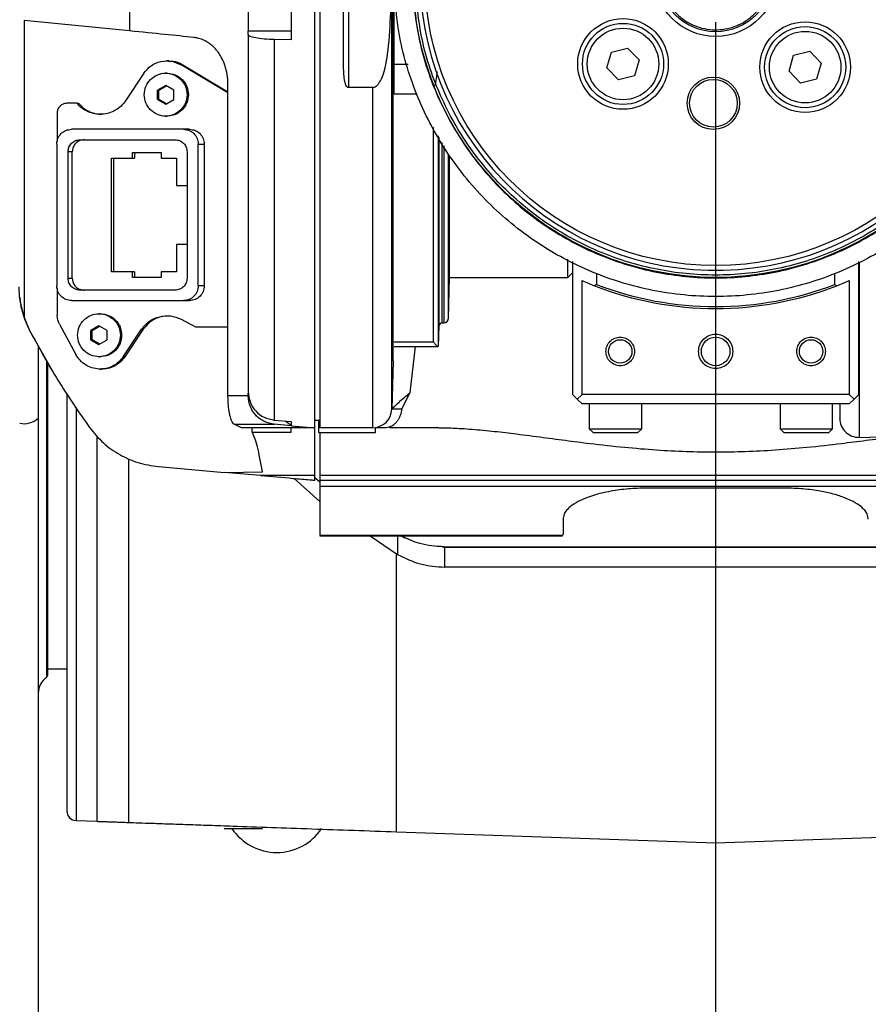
# Model space of a CAD drawing. Extents: x 0 to 841, y 0 to 594.
# Tile 10 of 65: x 75.58 to 84.47, y 348.95 to 359.27. Entities that reach past the tile are written whole.
import ezdxf

# ---------------------------------------------------------------- set-up
doc = ezdxf.new("R2010")
doc.units = 0
doc.layers.get('0').update_dxf_attribs({"linetype": 'CONTINUOUS'})
doc.styles.add('SLDTEXTSTYLE1', font='TXT', dxfattribs={"width": 0.75})
doc.dimstyles.new('SLDDIMSTYLE1', dxfattribs={"dimtxt": 3.5, "dimasz": 3.556, "dimexe": 0, "dimexo": 0.0625, "dimgap": 0.875, "dimtad": 1, "dimdec": 4, "dimlfac": 10, "dimzin": 12, "dimtxsty": 'SLDTEXTSTYLE1', "dimsah": 1, "dimcen": 0.09, "dimazin": 3, "dimtfac": 1, "dimtofl": 0, "dimtmove": 0, "dimatfit": 3, "dimtolj": 1, "dimtzin": 12})

# ---------------------------------------------------------------- blocks, each defined once
blk = doc.blocks.new('_D_22')
at = {"color": 2, "linetype": 'CONTINUOUS'}
for p, q in [((82.872, 375.622), (82.872, 399.421)), ((63.074, 371.171), (48.508, 379.581))]:
    blk.add_line(p, q, dxfattribs=at)
blk.add_arc((82.872, 359.741), 38.68, 90, 150, dxfattribs=at)
for points in [[(82.872, 398.421), (79.302, 398.638), (79.337, 397.877)], [(49.374, 379.081), (51.612, 381.87), (50.971, 382.281)]]:
    blk.add_solid(points, dxfattribs=at)
at = {"color": 2, "linetype": 'CONTINUOUS', "char_height": 3.5, "attachment_point": 1, "rotation": 25.0204, "style": 'SLDTEXTSTYLE1'}
for s, insert in [('-200°', (62.904, 398.086, 0.01)), ('J4:', (56.178, 394.946, 0.01))]:
    blk.add_mtext(s, dxfattribs=dict(at, insert=insert))
blk = doc.blocks.new('_D_23')
at = {"color": 2, "linetype": 'CONTINUOUS'}
for p, q in [((82.872, 375.622), (82.872, 410.906)), ((63.074, 371.171), (38.561, 385.323))]:
    blk.add_line(p, q, dxfattribs=at)
blk.add_arc((82.872, 359.741), 50.166, 90, 150, dxfattribs=at)
for points in [[(82.872, 409.906), (79.305, 410.161), (79.332, 409.4)], [(39.427, 384.823), (41.636, 387.636), (40.99, 388.04)]]:
    blk.add_solid(points, dxfattribs=at)
at = {"color": 2, "linetype": 'CONTINUOUS', "char_height": 3.5, "attachment_point": 1, "rotation": 18.1928, "style": 'SLDTEXTSTYLE1'}
for s, insert in [('*6', (73.098, 414.083, 0.01)), ('-540°', (61.234, 410.184, 0.01)), ('J6:', (54.182, 407.866, 0.01))]:
    blk.add_mtext(s, dxfattribs=dict(at, insert=insert))
blk = doc.blocks.new('_D_24')
at = {"color": 2, "linetype": 'CONTINUOUS'}
for p, q in [((82.872, 375.622), (82.872, 400.109)), ((97.361, 368.109), (117.829, 379.926))]:
    blk.add_line(p, q, dxfattribs=at)
blk.add_arc((82.872, 359.744), 39.365, 30, 90, dxfattribs=at)
for points in [[(82.872, 399.109), (86.407, 398.568), (86.442, 399.329)], [(116.963, 379.426), (115.369, 382.628), (114.727, 382.217)]]:
    blk.add_solid(points, dxfattribs=at)
at = {"color": 2, "linetype": 'CONTINUOUS', "char_height": 3.5, "attachment_point": 1, "rotation": 334.9253, "style": 'SLDTEXTSTYLE1'}
for s, insert in [('J4:', (92.465, 403.697, 0.01)), ('+200°', (99.188, 400.551, 0.01))]:
    blk.add_mtext(s, dxfattribs=dict(at, insert=insert))
blk = doc.blocks.new('_D_25')
at = {"color": 2, "linetype": 'CONTINUOUS'}
for p, q in [((82.872, 375.622), (82.872, 411.416)), ((97.361, 368.109), (127.622, 385.58))]:
    blk.add_line(p, q, dxfattribs=at)
blk.add_arc((82.872, 359.744), 50.672, 30, 90, dxfattribs=at)
for points in [[(82.872, 410.416), (86.413, 409.911), (86.439, 410.672)], [(126.756, 385.08), (125.194, 388.297), (124.548, 387.894)]]:
    blk.add_solid(points, dxfattribs=at)
at = {"color": 2, "linetype": 'CONTINUOUS', "char_height": 3.5, "attachment_point": 1, "rotation": 335.0461, "style": 'SLDTEXTSTYLE1'}
for s, insert in [('J6:', (94.485, 415.206, 0.01)), ('+540°', (101.215, 412.074, 0.01)), ('*6', (113.697, 406.266, 0.01))]:
    blk.add_mtext(s, dxfattribs=dict(at, insert=insert))
blk = doc.blocks.new('SW_CENTERMARKSYMBOL_2')
at = {"color": 0, "linetype": 'CONTINUOUS'}
blk.add_line((0, -0.5), (0, -119.031), dxfattribs=at)

msp = doc.modelspace()

# ---------------------------------------------------------------- linework, layer by layer
at = {"color": 7, "linetype": 'CONTINUOUS'}
for p, q in [((79.477273, 355.185334), (79.477273, 364.295805)), ((79.490503, 355.690569), (79.490503, 363.563442)), ((76.729952, 363.412624), (76.729952, 359.149105)), ((79.022173, 360.924841), (79.022173, 358.556297)), ((75.623083, 359.259511), (75.623083, 356.151424)), ((76.729952, 359.149105), (75.623083, 359.259511)), ((77.972173, 359.110394), (77.972173, 359.149685)), ((77.972173, 359.149685), (78.422173, 359.149685)), ((78.246026, 359.058473), (78.246026, 355.07137)), ((78.422173, 359.055796), (78.246026, 359.058473)), ((81.780746, 358.927374), (81.948806, 358.969276)), ((81.948806, 358.969276), (82.069125, 358.844683)), ((83.689644, 358.894054), (83.857704, 358.935956)), ((83.857704, 358.935956), (83.978022, 358.811363)), ((77.139201, 358.835567), (77.120306, 358.835567)), ((81.733004, 358.760878), (81.780746, 358.927374)), ((82.069125, 358.844683), (82.021383, 358.678187)), ((83.641902, 358.727559), (83.689644, 358.894054)), ((77.760624, 358.498654), (77.269969, 358.794096)), ((77.269969, 358.794096), (77.287763, 358.794096)), ((77.287763, 358.794096), (77.760624, 358.509368)), ((81.853323, 358.636285), (81.733004, 358.760878)), ((83.76222, 358.602965), (83.641902, 358.727559)), ((83.978022, 358.811363), (83.93028, 358.644867)), ((76.879847, 358.706551), (76.687489, 358.417932)), ((77.121258, 358.705569), (77.106976, 358.705569)), ((82.021383, 358.678187), (81.853323, 358.636285)), ((83.93028, 358.644867), (83.76222, 358.602965)), ((77.107606, 358.578719), (77.022723, 358.529644)), ((77.022723, 358.431495), (77.022723, 358.529644)), ((77.035744, 358.529644), (77.022723, 358.529644)), ((77.035744, 358.529644), (77.114117, 358.574955)), ((77.035744, 358.431495), (77.035744, 358.529644)), ((77.19249, 358.529644), (77.107606, 358.578719)), ((77.19249, 358.431495), (77.19249, 358.529644)), ((77.760624, 355.326711), (77.760624, 358.582404)), ((79.277342, 358.556297), (79.022173, 358.556297)), ((79.277342, 354.990569), (79.277342, 358.556297)), ((77.022723, 358.431495), (77.107606, 358.38242)), ((77.022723, 358.431495), (77.035744, 358.431495)), ((77.114117, 358.386184), (77.035744, 358.431495)), ((77.107606, 358.38242), (77.19249, 358.431495)), ((76.17631, 358.390569), (76.070669, 358.390569)), ((76.17631, 358.390569), (76.194105, 358.390569)), ((75.970806, 358.290569), (75.970806, 357.985257)), ((77.106976, 358.255569), (77.121258, 358.255569)), ((77.294576, 358.118069), (76.121186, 358.118069)), ((77.357902, 358.118069), (77.294576, 358.118069)), ((76.209565, 358.009079), (77.206197, 358.009079)), ((75.966398, 357.963069), (75.966398, 356.478069)), ((77.449363, 357.963069), (77.51269, 357.963069)), ((77.449363, 356.478069), (77.449363, 357.963069)), ((77.51269, 357.963069), (77.51269, 356.478069)), ((76.084237, 356.557559), (76.084237, 357.883579)), ((76.128722, 357.883579), (76.084237, 357.883579)), ((76.128722, 356.557559), (76.128722, 357.883579)), ((76.540657, 357.815574), (76.760355, 357.815574)), ((76.540657, 356.625564), (76.540657, 357.815574)), ((76.559498, 357.815574), (76.559498, 356.625564)), ((76.760355, 357.875574), (77.059944, 357.875574)), ((76.760355, 357.815574), (76.760355, 357.875574)), ((76.760355, 357.815574), (76.779196, 357.815574)), ((76.779196, 357.875574), (76.779196, 357.815574)), ((77.059944, 357.875574), (77.059944, 357.815574)), ((77.059944, 357.815574), (77.219725, 357.815574)), ((77.219725, 357.815574), (77.219725, 357.530574)), ((77.331525, 357.883579), (77.331525, 356.557559)), ((80.083691, 356.565569), (80.083691, 357.838226)), ((77.219725, 357.530574), (77.331525, 357.530574)), ((77.219725, 356.910564), (77.219725, 356.625564)), ((77.331525, 356.910564), (77.219725, 356.910564)), ((81.322173, 356.565569), (81.322173, 356.755559)), ((81.372173, 356.733891), (81.372173, 355.340569)), ((84.372173, 355.340569), (84.372173, 356.733891)), ((76.084237, 356.557559), (76.128722, 356.557559)), ((76.760355, 356.625564), (76.540657, 356.625564)), ((76.760355, 356.565564), (76.760355, 356.625564)), ((76.779196, 356.625564), (76.760355, 356.625564)), ((77.059944, 356.565564), (76.760355, 356.565564)), ((76.779196, 356.625564), (76.779196, 356.565564)), ((77.059944, 356.625564), (77.059944, 356.565564)), ((77.219725, 356.625564), (77.059944, 356.625564)), ((80.071781, 356.139173), (80.083691, 356.565569)), ((80.083691, 356.565569), (81.322173, 356.565569)), ((81.322173, 356.565569), (81.372173, 356.615569)), ((81.622173, 356.60987), (81.622173, 356.492816)), ((84.122173, 356.492816), (84.122173, 356.60987)), ((75.970806, 356.455882), (75.970806, 356.171565)), ((77.51269, 356.478069), (77.449363, 356.478069)), ((81.472173, 355.340569), (81.472173, 356.532766)), ((81.622173, 356.492816), (81.602173, 356.479113)), ((84.122173, 356.492816), (84.142173, 356.479113)), ((84.272173, 356.532766), (84.272173, 355.340569)), ((77.206197, 356.432059), (76.209565, 356.432059)), ((75.609196, 356.208172), (75.593292, 356.251405)), ((76.121186, 356.323069), (77.294576, 356.323069)), ((77.294576, 356.323069), (77.357902, 356.323069)), ((75.684849, 356.005282), (75.623083, 356.151424)), ((76.422217, 356.185569), (76.407936, 356.185569)), ((75.994832, 356.07646), (76.166922, 355.757666)), ((76.408566, 356.058719), (76.323682, 356.009644)), ((76.336703, 356.009644), (76.415076, 356.054955)), ((76.493449, 356.009644), (76.408566, 356.058719)), ((77.268837, 356.128124), (77.418818, 356.049569)), ((77.418818, 356.049569), (77.760624, 356.049569)), ((79.967631, 355.84049), (79.973802, 356.061407)), ((80.00379, 356.090569), (80.0218, 356.090569)), ((75.935219, 355.562721), (75.683832, 356.005282)), ((76.323682, 355.911495), (76.323682, 356.009644)), ((76.336703, 356.009644), (76.323682, 356.009644)), ((76.336703, 355.911495), (76.336703, 356.009644)), ((76.493449, 355.911495), (76.493449, 356.009644)), ((76.662313, 355.7342), (76.855208, 356.02263)), ((76.873002, 356.02263), (76.680107, 355.7342)), ((76.855208, 356.02263), (76.873002, 356.02263)), ((75.772173, 355.849759), (75.772173, 355.091176)), ((76.323682, 355.911495), (76.408566, 355.86242)), ((76.323682, 355.911495), (76.336703, 355.911495)), ((76.415076, 355.866184), (76.336703, 355.911495)), ((76.408566, 355.86242), (76.493449, 355.911495)), ((79.502173, 355.88975), (79.91482, 355.88975)), ((79.502173, 355.840569), (79.963156, 355.840569)), ((79.723309, 355.840569), (79.66726, 355.356851)), ((76.407936, 355.735569), (76.422217, 355.735569)), ((76.680107, 355.7342), (76.662313, 355.7342)), ((75.859173, 355.695253), (75.859173, 352.374088)), ((79.490503, 355.690569), (79.477273, 355.185334)), ((76.421018, 355.605568), (76.440186, 355.605568)), ((77.972173, 355.326711), (77.760624, 355.326711)), ((77.972173, 355.326711), (77.972173, 355.351968)), ((79.66726, 355.356851), (79.581065, 355.185334)), ((81.372173, 355.340569), (81.422173, 355.290569)), ((81.422173, 355.290569), (81.472173, 355.340569)), ((84.272173, 355.340569), (81.472173, 355.340569)), ((84.272173, 355.340569), (84.322173, 355.290569)), ((84.322173, 355.290569), (84.372173, 355.340569)), ((81.422173, 355.290569), (81.472173, 355.240569)), ((84.272173, 355.240569), (81.472173, 355.240569)), ((81.547173, 355.240569), (81.547173, 354.980569)), ((82.097173, 354.980569), (82.097173, 355.240569)), ((83.547173, 355.240569), (83.547173, 354.980569)), ((84.097173, 354.980569), (84.097173, 355.240569)), ((84.272173, 355.240569), (84.322173, 355.290569)), ((79.581065, 355.185334), (79.477273, 355.185334)), ((75.772173, 355.091176), (75.772173, 347.459593)), ((77.824191, 355.027852), (78.246026, 355.027852)), ((77.901782, 354.990569), (77.824191, 355.027852)), ((78.246026, 355.07137), (78.422173, 355.056)), ((78.422173, 355.012442), (78.246026, 355.027852)), ((78.367493, 355.058162), (78.421881, 355.016844)), ((78.422173, 355.056), (78.422173, 355.012442)), ((78.422173, 355.012442), (78.672173, 354.990569)), ((78.722173, 355.068269), (78.672173, 355.068269)), ((78.708373, 355.068269), (78.708373, 354.940569)), ((78.014736, 354.945342), (78.014529, 354.990569)), ((78.014736, 354.945342), (78.422173, 354.945342)), ((78.422173, 354.945342), (78.422173, 354.990569)), ((79.277342, 354.990569), (78.722173, 354.990569)), ((79.308373, 354.940569), (79.308373, 354.992991)), ((81.547173, 354.980569), (81.587432, 354.940311)), ((81.547173, 354.980569), (82.097173, 354.980569)), ((82.056915, 354.940311), (82.097173, 354.980569)), ((83.547173, 354.980569), (83.587432, 354.940311)), ((83.547173, 354.980569), (84.097173, 354.980569)), ((84.056915, 354.940311), (84.097173, 354.980569)), ((84.377409, 354.890344), (85.872207, 354.929486)), ((77.031571, 354.584103), (77.725431, 354.523399)), ((77.725431, 354.523399), (78.122172, 354.529962)), ((78.100671, 354.490569), (77.725431, 354.523399)), ((78.672173, 354.490569), (78.100671, 354.490569)), ((78.453367, 354.459712), (78.722173, 354.218648)), ((78.672173, 354.440569), (78.672173, 354.490569)), ((78.722173, 354.421839), (78.672173, 354.465858)), ((87.022173, 354.490569), (78.722173, 354.490569)), ((78.722173, 354.490569), (78.722173, 354.440569)), ((78.722173, 354.440569), (87.022173, 354.440569)), ((78.722173, 354.440569), (78.722173, 354.380262)), ((78.722173, 354.380262), (87.022173, 354.380262)), ((78.722173, 354.380262), (78.722173, 353.862944)), ((83.572173, 354.359315), (82.172173, 354.359315)), ((81.272173, 354.031742), (81.272173, 353.880108)), ((81.272173, 353.880108), (81.266534, 353.862944)), ((78.721976, 353.856914), (81.266845, 353.856914)), ((81.266534, 353.862944), (78.722173, 353.862944)), ((79.249357, 353.856914), (79.538901, 353.662419)), ((79.610755, 353.834566), (79.58116, 353.853764)), ((79.965892, 353.74568), (79.948555, 353.746893)), ((80.005195, 353.744143), (80.032719, 353.740569)), ((80.027021, 353.743809), (85.717325, 353.743809)), ((80.032719, 353.530406), (80.032719, 353.740569)), ((80.032719, 353.740569), (85.711627, 353.740569)), ((85.711627, 353.530406), (80.032719, 353.530406)), ((82.872173, 353.530406), (82.872173, 350.64057)), ((75.871934, 352.46557), (76.072173, 352.46557)), ((75.859173, 352.374088), (75.872417, 352.399238)), ((76.168683, 350.8747), (76.389511, 350.866988)), ((79.526606, 350.7574), (82.872173, 350.64057)), ((82.872173, 350.64057), (86.217741, 350.7574))]:
    msp.add_line(p, q, dxfattribs=at)
at = {"color": 8, "linetype": 'CONTINUOUS'}
for p, q in [((79.648869, 358.795847), (79.502173, 358.795847)), ((79.742829, 358.486102), (79.502173, 358.486102)), ((79.91482, 355.88975), (79.91482, 358.141377)), ((79.964801, 358.051262), (79.964801, 355.840569)), ((79.973802, 356.061407), (79.973802, 358.035595)), ((80.00379, 357.980772), (80.00379, 356.090569)), ((80.0218, 357.945172), (80.0218, 356.090569)), ((80.071781, 356.139173), (80.071781, 357.856458)), ((84.377409, 356.726015), (84.377409, 354.890344)), ((76.168683, 355.201295), (76.168683, 350.8747)), ((76.389511, 350.866988), (76.389511, 354.896015)), ((76.716219, 354.664882), (76.716219, 350.85554)), ((79.538901, 353.856914), (79.538901, 353.662419)), ((79.526606, 350.7574), (79.526606, 353.667258))]:
    msp.add_line(p, q, dxfattribs=at)
at = {"color": 7, "linetype": 'CONTINUOUS'}
for centre, radius in [((82.872173, 359.740569), 3.175), ((82.872173, 359.740569), 3.05), ((82.872173, 359.740569), 0.65), ((82.872173, 359.740569), 0.6), ((81.901064, 358.802781), 0.475), ((83.809962, 358.769461), 0.475), ((81.901064, 358.802781), 0.425), ((81.901064, 358.802781), 0.375), ((83.809962, 358.769461), 0.425), ((83.809962, 358.769461), 0.375), ((82.848612, 358.390775), 0.275), ((82.848612, 358.390775), 0.25), ((82.872173, 355.790569), 0.15), ((81.872173, 355.790569), 0.12295), ((83.872173, 355.790569), 0.12295)]:
    msp.add_circle(centre, radius, dxfattribs=at)
for centre, radius, start, end in [((82.872173, 359.740569), 3.1, 359.9241355, 358.0758645), ((82.872173, 359.740569), 3.5, 246.4218215, 248.724233), ((82.872173, 359.740569), 3.5, 248.724233, 291.275767), ((82.872173, 359.740569), 3.48, 248.9492088, 291.0507912), ((82.872173, 359.740569), 3.5, 291.275767, 293.5781785), ((76.572173, 356.466428), 1, 186.2222478, 207.4611225), ((80.00379, 356.060569), 0.03, 90, 178.4), ((80.0218, 356.140569), 0.05, 270, 358.4), ((79.277342, 355.190569), 0.2, 270, 358.5), ((75.621469, 355.258697), 0.225333, 258.724127, 311.9751555), ((84.372173, 355.090275), 0.2, 180, 271.5), ((75.972173, 352.20907), 0.2, 124.4022913, 180), ((76.172173, 350.974639), 0.1, 180, 268), ((76.372061, 350.367293), 0.5, 87.2923893, 88), ((78.272173, 351.10737), 0.5668, 213.9976769, 325.9819519)]:
    msp.add_arc(centre, radius, start, end, dxfattribs=at)
for points in [[(78.672173, 354.990569), (78.672173, 354.998412), (78.672173, 355.014098), (78.672173, 355.140276), (78.672173, 355.33933), (78.672173, 355.615254), (78.672173, 355.961345), (78.672173, 356.372212), (78.672173, 356.840682), (78.672173, 357.358778), (78.672173, 357.917624), (78.672173, 358.507663), (78.672173, 359.118797), (78.672173, 359.740569), (78.672173, 360.362342), (78.672173, 360.973476), (78.672173, 361.563514), (78.672173, 362.122361), (78.672173, 362.640457), (78.672173, 363.108927), (78.672173, 363.519794), (78.672173, 363.865884), (78.672173, 364.141809), (78.672173, 364.340863), (78.672173, 364.467041), (78.672173, 364.482726), (78.672173, 364.490569)], [(78.722173, 364.490569), (78.722173, 364.482726), (78.722173, 364.467041), (78.722173, 364.340863), (78.722173, 364.141809), (78.722173, 363.865884), (78.722173, 363.519794), (78.722173, 363.108927), (78.722173, 362.640457), (78.722173, 362.122361), (78.722173, 361.563514), (78.722173, 360.973476), (78.722173, 360.362342), (78.722173, 359.740569), (78.722173, 359.118797), (78.722173, 358.507663), (78.722173, 357.917624), (78.722173, 357.358778), (78.722173, 356.840682), (78.722173, 356.372212), (78.722173, 355.961345), (78.722173, 355.615254), (78.722173, 355.33933), (78.722173, 355.140276), (78.722173, 355.014098), (78.722173, 354.998412), (78.722173, 354.990569)], [(78.972173, 358.771033), (78.972173, 358.931337), (78.972173, 359.251944), (78.972173, 359.740569), (78.972173, 360.229195), (78.972173, 360.549802), (78.972173, 360.710105)], [(78.422173, 360.425343), (78.422173, 360.197085), (78.422173, 359.740569), (78.422173, 359.284054), (78.422173, 359.055796)], [(77.972173, 359.740569), (77.972173, 359.67069), (77.972173, 359.530931), (77.972173, 359.347851), (77.972173, 359.207048), (77.972173, 359.168806), (77.972173, 359.149685)], [(86.247173, 359.740569), (86.234612, 359.519678), (86.209491, 359.077895), (86.008804, 358.440687), (85.696891, 357.853433), (85.27393, 357.3387), (84.75934, 356.91627), (84.172047, 356.602376), (83.534849, 356.409081), (82.872173, 356.343813), (82.209497, 356.409081), (81.572299, 356.602376), (80.985007, 356.91627), (80.470416, 357.3387), (80.047455, 357.853433), (79.735542, 358.440687), (79.534856, 359.077895), (79.509734, 359.519678), (79.497173, 359.740569)], [(79.502173, 358.486102), (79.502173, 358.691252), (79.502173, 359.10155), (79.502173, 359.527563), (79.502173, 359.740569)], [(79.692173, 359.740569), (79.704008, 359.532441), (79.727678, 359.116183), (79.91677, 358.515791), (80.210661, 357.962467), (80.609184, 357.477475), (81.094043, 357.079452), (81.647403, 356.783694), (82.247785, 356.601567), (82.872173, 356.54007), (83.496561, 356.601567), (84.096944, 356.783694), (84.650303, 357.079452), (85.135162, 357.477475), (85.533685, 357.962467), (85.827577, 358.515791), (86.016668, 359.116183), (86.040338, 359.532441), (86.052173, 359.740569)], [(86.022173, 359.740569), (86.01045, 359.534404), (85.987003, 359.122073), (85.799696, 358.527346), (85.508577, 357.979242), (85.113813, 357.498825), (84.633529, 357.104557), (84.085389, 356.811589), (83.490671, 356.63118), (82.872173, 356.570264), (82.253675, 356.63118), (81.658957, 356.811589), (81.110818, 357.104557), (80.630533, 357.498825), (80.23577, 357.979242), (79.944651, 358.527346), (79.757343, 359.122073), (79.733897, 359.534404), (79.722173, 359.740569)], [(76.879847, 358.706551), (76.903683, 358.734936), (76.951355, 358.791707), (77.056012, 358.834759), (77.169008, 358.840549), (77.236315, 358.80958), (77.269969, 358.794096)], [(76.882915, 358.480569), (76.886292, 358.510018), (76.893047, 358.568915), (76.945007, 358.64381), (77.019278, 358.693854), (77.107606, 358.711427), (77.195935, 358.693854), (77.270206, 358.64381), (77.322166, 358.568915), (77.328921, 358.510018), (77.332298, 358.480569)], [(77.120628, 358.705569), (77.150071, 358.702187), (77.208956, 358.695423), (77.283227, 358.643392), (77.335187, 358.569019), (77.341942, 358.510053), (77.345319, 358.480569)], [(76.687489, 358.417932), (76.672372, 358.398255), (76.642139, 358.358901), (76.58113, 358.315131), (76.512582, 358.285729), (76.438898, 358.273158), (76.364295, 358.277791), (76.293007, 358.299709), (76.227687, 358.336716), (76.193436, 358.372618), (76.17631, 358.390569)], [(77.332298, 358.480569), (77.328921, 358.451121), (77.322166, 358.392224), (77.270206, 358.317328), (77.195935, 358.267285), (77.107606, 358.249712), (77.019278, 358.267285), (76.945007, 358.317328), (76.893047, 358.392224), (76.886292, 358.451121), (76.882915, 358.480569)], [(77.345319, 358.480569), (77.341942, 358.451086), (77.335187, 358.392119), (77.283227, 358.317747), (77.208956, 358.265716), (77.150071, 358.258951), (77.120628, 358.255569)], [(76.070669, 358.390569), (76.057583, 358.389066), (76.031411, 358.38606), (75.998402, 358.362935), (75.975309, 358.32988), (75.972307, 358.303673), (75.970806, 358.290569)], [(75.966398, 357.963069), (75.968725, 357.98338), (75.973378, 358.024002), (76.009173, 358.075236), (76.060337, 358.11108), (76.100903, 358.115739), (76.121186, 358.118069)], [(77.294576, 358.118069), (77.314858, 358.115739), (77.355424, 358.11108), (77.406588, 358.075236), (77.442383, 358.024002), (77.447036, 357.98338), (77.449363, 357.963069)], [(77.357902, 358.118069), (77.378185, 358.115739), (77.418751, 358.11108), (77.469915, 358.075236), (77.50571, 358.024002), (77.510363, 357.98338), (77.51269, 357.963069)], [(76.084237, 357.883579), (76.08612, 357.900025), (76.089888, 357.932915), (76.11887, 357.974398), (76.160297, 358.00342), (76.193142, 358.007193), (76.209565, 358.009079)], [(76.25405, 358.009079), (76.237627, 358.007193), (76.204782, 358.00342), (76.163356, 357.974398), (76.134374, 357.932915), (76.130606, 357.900025), (76.128722, 357.883579)], [(77.206197, 358.009079), (77.222619, 358.007193), (77.255465, 358.00342), (77.296891, 357.974398), (77.325873, 357.932915), (77.329641, 357.900025), (77.331525, 357.883579)], [(76.209565, 356.432059), (76.193142, 356.433946), (76.160297, 356.437719), (76.11887, 356.466741), (76.089888, 356.508224), (76.08612, 356.541114), (76.084237, 356.557559)], [(76.128722, 356.557559), (76.130606, 356.541114), (76.134374, 356.508224), (76.163356, 356.466741), (76.204782, 356.437719), (76.237627, 356.433946), (76.25405, 356.432059)], [(77.331525, 356.557559), (77.329641, 356.541114), (77.325873, 356.508224), (77.296891, 356.466741), (77.255465, 356.437719), (77.222619, 356.433946), (77.206197, 356.432059)], [(76.121186, 356.323069), (76.100903, 356.325399), (76.060337, 356.330059), (76.009173, 356.365903), (75.973378, 356.417137), (75.968725, 356.457759), (75.966398, 356.478069)], [(77.449363, 356.478069), (77.447036, 356.457759), (77.442383, 356.417137), (77.406588, 356.365903), (77.355424, 356.330059), (77.314858, 356.325399), (77.294576, 356.323069)], [(77.51269, 356.478069), (77.510363, 356.457759), (77.50571, 356.417137), (77.469915, 356.365903), (77.418751, 356.330059), (77.378185, 356.325399), (77.357902, 356.323069)], [(75.994832, 356.07646), (75.987871, 356.091562), (75.973949, 356.121766), (75.971853, 356.154965), (75.970806, 356.171565)], [(76.183874, 355.960569), (76.187252, 355.990018), (76.194007, 356.048915), (76.245966, 356.12381), (76.320237, 356.173854), (76.408566, 356.191427), (76.496895, 356.173854), (76.571165, 356.12381), (76.623125, 356.048915), (76.62988, 355.990018), (76.633257, 355.960569)], [(76.421587, 356.185569), (76.45103, 356.182187), (76.509916, 356.175423), (76.584186, 356.123392), (76.636146, 356.049019), (76.642901, 355.990053), (76.646279, 355.960569)], [(76.855208, 356.02263), (76.880353, 356.052756), (76.930644, 356.113006), (77.040266, 356.160914), (77.159419, 356.171354), (77.232364, 356.142534), (77.268837, 356.128124)], [(76.633257, 355.960569), (76.62988, 355.931121), (76.623125, 355.872224), (76.571165, 355.797328), (76.496895, 355.747285), (76.408566, 355.729712), (76.320237, 355.747285), (76.245966, 355.797328), (76.194007, 355.872224), (76.187252, 355.931121), (76.183874, 355.960569)], [(76.646279, 355.960569), (76.642901, 355.931086), (76.636146, 355.872119), (76.584186, 355.797747), (76.509916, 355.745716), (76.45103, 355.738951), (76.421587, 355.735569)], [(81.722173, 355.790569), (81.724428, 355.810202), (81.728937, 355.849466), (81.763625, 355.899397), (81.813207, 355.932759), (81.872173, 355.944474), (81.93114, 355.932759), (81.980722, 355.899397), (82.015409, 355.849466), (82.019918, 355.810202), (82.022173, 355.790569)], [(82.692173, 355.790569), (82.694879, 355.814128), (82.70029, 355.861246), (82.741915, 355.921162), (82.801413, 355.961197), (82.872173, 355.975256), (82.942933, 355.961197), (83.002431, 355.921162), (83.044056, 355.861246), (83.049468, 355.814128), (83.052173, 355.790569)], [(83.722173, 355.790569), (83.724428, 355.810202), (83.728937, 355.849466), (83.763625, 355.899397), (83.813207, 355.932759), (83.872173, 355.944474), (83.93114, 355.932759), (83.980722, 355.899397), (84.015409, 355.849466), (84.019918, 355.810202), (84.022173, 355.790569)], [(76.662313, 355.7342), (76.646971, 355.714591), (76.616287, 355.675371), (76.553246, 355.633846), (76.482693, 355.608747), (76.407851, 355.602703), (76.333914, 355.615794), (76.266041, 355.64745), (76.207196, 355.694749), (76.180346, 355.736693), (76.166922, 355.757666)], [(82.022173, 355.790569), (82.019918, 355.770937), (82.015409, 355.731672), (81.980722, 355.681742), (81.93114, 355.64838), (81.872173, 355.636664), (81.813207, 355.64838), (81.763625, 355.681742), (81.728937, 355.731672), (81.724428, 355.770937), (81.722173, 355.790569)], [(83.052173, 355.790569), (83.049468, 355.767011), (83.044056, 355.719893), (83.002431, 355.659977), (82.942933, 355.619942), (82.872173, 355.605883), (82.801413, 355.619942), (82.741915, 355.659977), (82.70029, 355.719893), (82.694879, 355.767011), (82.692173, 355.790569)], [(84.022173, 355.790569), (84.019918, 355.770937), (84.015409, 355.731672), (83.980722, 355.681742), (83.93114, 355.64838), (83.872173, 355.636664), (83.813207, 355.64838), (83.763625, 355.681742), (83.728937, 355.731672), (83.724428, 355.770937), (83.722173, 355.790569)], [(78.672173, 354.990569), (78.662937, 354.990569), (78.644465, 354.990569), (78.492411, 354.990569), (78.257915, 354.990569), (78.020493, 354.990569), (77.901782, 354.990569)], [(78.672173, 354.490569), (78.672173, 354.59007), (78.672173, 354.78907), (78.672173, 354.956985), (78.672173, 354.979375), (78.672173, 354.990569)], [(78.708373, 354.940569), (78.712883, 354.940569), (78.721902, 354.940569), (78.791276, 354.940569), (78.89044, 354.940569), (79.008373, 354.940569), (79.126307, 354.940569), (79.22547, 354.940569), (79.294845, 354.940569), (79.303864, 354.940569), (79.308373, 354.940569)], [(81.587173, 354.940569), (81.590706, 354.940569), (81.59777, 354.940569), (81.652114, 354.940569), (81.729792, 354.940569), (81.822173, 354.940569), (81.914554, 354.940569), (81.992232, 354.940569), (82.046576, 354.940569), (82.053641, 354.940569), (82.057173, 354.940569)], [(83.587173, 354.940569), (83.590706, 354.940569), (83.59777, 354.940569), (83.652114, 354.940569), (83.729792, 354.940569), (83.822173, 354.940569), (83.914554, 354.940569), (83.992232, 354.940569), (84.046576, 354.940569), (84.053641, 354.940569), (84.057173, 354.940569)], [(77.722173, 350.79057), (77.728186, 350.79057), (77.740211, 350.79057), (77.832711, 350.79057), (77.964929, 350.79057), (78.069759, 350.79057), (78.122173, 350.79057)]]:
    msp.add_open_spline(points, degree=3, dxfattribs=at)
for points, knots in [([(79.277342, 358.556297), (79.284132, 358.557172), (79.298693, 358.559048), (79.321466, 358.574289), (79.348188, 358.605633), (79.40827, 358.725272), (79.468988, 359.112082), (79.470148, 359.476002), (79.470991, 359.740569)], [0, 0, 0, 0, 0.016413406, 0.035197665, 0.064596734, 0.1156942, 0.357116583, 1, 1, 1, 1]), ([(82.292262, 359.750692), (82.298735, 359.677611), (82.308693, 359.56519), (82.378649, 359.428875), (82.451874, 359.334792), (82.543465, 359.257844), (82.677255, 359.185437), (82.861806, 359.146651), (83.047599, 359.178972), (83.183835, 359.246666), (83.278055, 359.320371), (83.354519, 359.411841), (83.42919, 359.545631), (83.443065, 359.657637), (83.452085, 359.730447)], [0, 0, 0, 0, 0.119728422, 0.18418033, 0.25, 0.31581967, 0.380271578, 0.5, 0.619728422, 0.68418033, 0.75, 0.81581967, 0.880271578, 1, 1, 1, 1]), ([(77.400369, 359.080501), (77.304334, 359.090585), (77.112251, 359.110755), (76.857391, 359.136321), (76.729952, 359.149105)], [0, 0, 0, 0, 0.49996476, 1, 1, 1, 1]), ([(77.760624, 358.582404), (77.760556, 358.589603), (77.760416, 358.604368), (77.758884, 358.63486), (77.752724, 358.694843), (77.740819, 358.746668), (77.725986, 358.794379), (77.709803, 358.835633), (77.688005, 358.879627), (77.662625, 358.91944), (77.635636, 358.953786), (77.6072, 358.983777), (77.575919, 359.010399), (77.538819, 359.03559), (77.495409, 359.057587), (77.447853, 359.073629), (77.414689, 359.078429), (77.400369, 359.080501)], [0, 0, 0, 0, 0.0107193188, 0.0219829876, 0.0476552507, 0.1183584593, 0.1602943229, 0.2087226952, 0.2819033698, 0.3692191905, 0.4367093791, 0.5124787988, 0.6013419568, 0.6802801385, 0.7889380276, 0.9088689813, 1, 1, 1, 1]), ([(78.246026, 359.058473), (78.209389, 359.05973), (78.136107, 359.062244), (78.046411, 359.074451), (77.984222, 359.091041), (77.976192, 359.103939), (77.972173, 359.110394)], [0, 0, 0, 0, 0.2499591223, 0.4999751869, 0.7497529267, 1, 1, 1, 1]), ([(77.972173, 359.110394), (77.972173, 358.961871), (77.972173, 358.661777), (77.972173, 358.220631), (77.972173, 357.712282), (77.972173, 357.158208), (77.972173, 356.661153), (77.972173, 356.281331), (77.972173, 355.99903), (77.972173, 355.72846), (77.972173, 355.49516), (77.972173, 355.410817), (77.972173, 355.369469)], [0, 0, 0, 0, 0.079540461, 0.160713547, 0.243426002, 0.370826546, 0.499987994, 0.586124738, 0.671743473, 0.756713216, 0.880731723, 1, 1, 1, 1]), ([(77.138677, 358.830456), (77.154188, 358.83177), (77.20656, 358.836208), (77.254219, 358.811492), (77.287763, 358.794096)], [0, 0, 0, 0, 0.296167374, 1, 1, 1, 1]), ([(79.022173, 358.556297), (79.020535, 358.556487), (79.017079, 358.556888), (79.012238, 358.559874), (79.007629, 358.564385), (78.995167, 358.582042), (78.975475, 358.651321), (78.973592, 358.719596), (78.972173, 358.771033)], [0, 0, 0, 0, 0.020905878, 0.044095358, 0.071600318, 0.104666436, 0.325481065, 1, 1, 1, 1]), ([(79.932651, 358.575881), (79.933344, 358.579355), (79.939604, 358.610717), (79.948287, 358.660627), (79.95417, 358.707308), (79.956385, 358.724887)], [0, 0, 0, 0, 0.07205581, 0.65056471, 1, 1, 1, 1]), ([(76.194105, 358.390569), (76.211229, 358.37259), (76.245479, 358.33663), (76.31081, 358.30005), (76.376607, 358.278312), (76.420483, 358.277462), (76.439577, 358.277092)], [0, 0, 0, 0, 0.265219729, 0.530439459, 0.795659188, 1, 1, 1, 1]), ([(75.623083, 356.151424), (75.608791, 356.200824), (75.588215, 356.271941), (75.574136, 356.38501), (75.572817, 356.439727), (75.572173, 356.466428)], [0, 0, 0, 0, 0.53804674, 0.774580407, 1, 1, 1, 1]), ([(77.138829, 356.159955), (77.112219, 356.159808), (77.046646, 356.159445), (76.948389, 356.111971), (76.898131, 356.052411), (76.873002, 356.02263)], [0, 0, 0, 0, 0.254546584, 0.627273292, 1, 1, 1, 1]), ([(75.684849, 356.005282), (75.779486, 355.83106), (75.968767, 355.4826), (76.195174, 355.157101), (76.308382, 354.994344)], [0, 0, 0, 0, 0.4999774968, 1, 1, 1, 1]), ([(79.91482, 355.88975), (79.921601, 355.880001), (79.934051, 355.862101), (79.948723, 355.848372), (79.958347, 355.841608), (79.961611, 355.840903), (79.963156, 355.840569)], [0, 0, 0, 0, 0.331502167, 0.608644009, 0.814724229, 1, 1, 1, 1]), ([(76.680107, 355.7342), (76.664766, 355.714562), (76.634083, 355.675285), (76.571031, 355.634191), (76.504831, 355.609088), (76.459666, 355.607646), (76.439363, 355.606998)], [0, 0, 0, 0, 0.262013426, 0.524026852, 0.786040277, 1, 1, 1, 1]), ([(75.872173, 352.398776), (75.872173, 352.405945), (75.872173, 352.420283), (75.872173, 352.535617), (75.872173, 352.717565), (75.872173, 352.969775), (75.872173, 353.28613), (75.872173, 353.661663), (75.872173, 354.089966), (75.872173, 354.563191), (75.872173, 355.075308), (75.872173, 355.449829), (75.872173, 355.654726), (75.872173, 355.673711)], [0, 0, 0, 0, 0.0989891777, 0.1979783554, 0.296967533, 0.3959567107, 0.4949458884, 0.5939350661, 0.6929242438, 0.7919134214, 0.8909025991, 0.9898917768, 1, 1, 1, 1]), ([(76.072173, 355.347615), (76.072173, 355.280639), (76.072173, 355.031734), (76.072173, 354.60806), (76.072173, 354.083531), (76.072173, 353.576977), (76.072173, 353.099022), (76.072173, 352.656166), (76.072173, 352.256881), (76.072173, 351.908133), (76.072173, 351.612106), (76.072173, 351.347685), (76.072173, 351.138138), (76.072173, 350.999696), (76.072173, 350.982906), (76.072173, 350.974639)], [0, 0, 0, 0, 0.02692051, 0.100045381, 0.176211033, 0.252383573, 0.329965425, 0.407962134, 0.485958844, 0.563540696, 0.639706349, 0.715878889, 0.813307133, 0.908077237, 1, 1, 1, 1]), ([(77.824191, 355.027852), (77.819438, 355.031355), (77.810578, 355.037885), (77.798923, 355.061706), (77.789448, 355.088839), (77.781148, 355.120273), (77.774492, 355.153309), (77.76945, 355.187466), (77.766415, 355.212744), (77.763943, 355.239121), (77.7621, 355.266774), (77.761084, 355.291987), (77.760679, 355.312154), (77.760642, 355.321941), (77.760624, 355.326711)], [0, 0, 0, 0, 0.2111647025, 0.3936180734, 0.5201407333, 0.6364819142, 0.7692780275, 0.8250011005, 0.8738811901, 0.9161728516, 0.950414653, 0.9772994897, 0.9889376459, 1, 1, 1, 1]), ([(77.972173, 355.369469), (77.976188, 355.332424), (77.984221, 355.258313), (78.046469, 355.163022), (78.136219, 355.092981), (78.209444, 355.07857), (78.246026, 355.07137)], [0, 0, 0, 0, 0.250243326, 0.5006245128, 0.7505124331, 1, 1, 1, 1]), ([(78.246026, 355.027852), (78.210484, 355.034758), (78.137125, 355.049012), (78.048982, 355.117428), (77.985284, 355.212757), (77.976743, 355.286989), (77.972173, 355.326711)], [0, 0, 0, 0, 0.242143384, 0.499779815, 0.732335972, 1, 1, 1, 1]), ([(79.477273, 355.185334), (79.481303, 355.189467), (79.489817, 355.1982), (79.556437, 355.265098), (79.628408, 355.324685), (79.66726, 355.356851)], [0, 0, 0, 0, 0.292536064, 0.618087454, 1, 1, 1, 1]), ([(84.172173, 355.240569), (84.172173, 355.203249), (84.172173, 355.127872), (84.172173, 355.086039), (84.172173, 355.09444), (84.172173, 355.09618)], [0, 0, 0, 0, 0.437397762, 0.883440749, 1, 1, 1, 1]), ([(79.581065, 355.185334), (79.579603, 355.175811), (79.576802, 355.15756), (79.56831, 355.127764), (79.557012, 355.099396), (79.541531, 355.070647), (79.521268, 355.043162), (79.476908, 355.000135), (79.444024, 354.994749), (79.418509, 354.990569)], [0, 0, 0, 0, 0.079404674, 0.152171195, 0.223870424, 0.299298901, 0.407582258, 0.540339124, 1, 1, 1, 1]), ([(76.308382, 354.994344), (76.354998, 354.937742), (76.446122, 354.827094), (76.62227, 354.70492), (76.817495, 354.616476), (76.959121, 354.595059), (77.031571, 354.584103)], [0, 0, 0, 0, 0.255768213, 0.499982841, 0.744211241, 1, 1, 1, 1]), ([(78.122172, 354.529962), (78.10455, 354.626068), (78.069308, 354.81828), (78.032926, 354.902988), (78.014736, 354.945342)], [0, 0, 0, 0, 0.499999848, 1, 1, 1, 1]), ([(78.722173, 354.940569), (78.722173, 354.936904), (78.722173, 354.915011), (78.722173, 354.777578), (78.722173, 354.586239), (78.722173, 354.490569)], [0, 0, 0, 0, 0.091375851, 0.545687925, 1, 1, 1, 1]), ([(79.418509, 354.990569), (79.372725, 354.990569), (79.321408, 354.990569), (79.309642, 354.990569), (79.308373, 354.990569)], [0, 0, 0, 0, 0.892183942, 1, 1, 1, 1]), ([(79.972372, 354.990569), (79.868953, 354.990569), (79.660691, 354.990569), (79.522884, 354.990569), (79.453509, 354.990569)], [0, 0, 0, 0, 0.4965825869, 1, 1, 1, 1]), ([(79.972372, 354.990569), (80.013175, 354.990153), (80.080333, 354.989467), (80.187765, 354.984464), (80.290049, 354.977882), (80.405008, 354.968252), (80.521669, 354.956761), (80.637805, 354.943834), (80.802343, 354.924069), (81.016464, 354.896273), (81.286101, 354.860269), (81.579554, 354.82281), (81.897139, 354.786932), (82.237341, 354.758217), (82.55903, 354.740756), (82.768844, 354.738531), (82.872173, 354.737436)], [0, 0, 0, 0, 0.064078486, 0.105468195, 0.157853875, 0.208512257, 0.260511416, 0.308490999, 0.352455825, 0.457028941, 0.549486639, 0.633324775, 0.742362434, 0.836086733, 0.919276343, 1, 1, 1, 1]), ([(82.872173, 354.737436), (82.975998, 354.738542), (83.186851, 354.740788), (83.509213, 354.758374), (83.849331, 354.78714), (84.166884, 354.8231), (84.458685, 354.860236), (84.648709, 354.885946), (84.746069, 354.898399), (84.76178, 354.900409)], [0, 0, 0, 0, 0.144535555, 0.293528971, 0.460122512, 0.654358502, 0.803673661, 0.968318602, 1, 1, 1, 1]), ([(78.100671, 354.490569), (78.215738, 354.480503), (78.394333, 354.46488), (78.584952, 354.448196), (78.653001, 354.442244), (78.669905, 354.440767), (78.671436, 354.440634), (78.672173, 354.440569)], [0, 0, 0, 0, 0.531755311, 0.825329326, 0.92264115, 0.962777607, 1, 1, 1, 1]), ([(82.172173, 354.359315), (82.107888, 354.357844), (81.977892, 354.354868), (81.820596, 354.334912), (81.700103, 354.311549), (81.610676, 354.288768), (81.517332, 354.258248), (81.42447, 354.217155), (81.353102, 354.170812), (81.307674, 354.12569), (81.278507, 354.081291), (81.274457, 354.049611), (81.272173, 354.031742)], [0, 0, 0, 0, 0.132044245, 0.267018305, 0.34055476, 0.416782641, 0.495791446, 0.605869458, 0.727421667, 0.809451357, 0.892526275, 1, 1, 1, 1]), ([(84.472173, 354.031742), (84.469889, 354.049611), (84.46584, 354.081291), (84.436673, 354.12569), (84.391246, 354.170812), (84.319867, 354.217158), (84.215578, 354.263311), (84.092636, 354.301143), (83.968948, 354.327091), (83.858393, 354.342905), (83.733551, 354.355774), (83.636498, 354.357903), (83.572173, 354.359315)], [0, 0, 0, 0, 0.107469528, 0.190540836, 0.272567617, 0.39411469, 0.504188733, 0.621553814, 0.732771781, 0.800780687, 0.867960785, 1, 1, 1, 1]), ([(80.027021, 353.743809), (79.940145, 353.748992), (79.782637, 353.758387), (79.640582, 353.826152), (79.57688, 353.85654)], [0, 0, 0, 0, 0.55156841, 1, 1, 1, 1]), ([(81.254414, 353.857605), (81.256105, 353.857425), (81.261426, 353.856858), (81.264462, 353.860476), (81.266534, 353.862944)], [0, 0, 0, 0, 0.3176759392, 1, 1, 1, 1]), ([(79.538901, 353.662419), (79.617012, 353.624164), (79.77297, 353.547783), (79.946233, 353.536192), (80.032719, 353.530406)], [0, 0, 0, 0, 0.500842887, 1, 1, 1, 1]), ([(76.395773, 350.866731), (76.396386, 350.866709), (76.39798, 350.866654), (76.407172, 350.866333), (76.415972, 350.866025), (76.424622, 350.865723), (76.432013, 350.865465), (76.448009, 350.864907), (76.470544, 350.86412), (76.49748, 350.863179), (76.531439, 350.861993), (76.579658, 350.860309), (76.646976, 350.857959), (76.691705, 350.856397), (76.716219, 350.85554)], [0, 0, 0, 0, 0.016281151, 0.042379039, 0.077649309, 0.095784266, 0.117108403, 0.141621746, 0.233475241, 0.311357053, 0.37526752, 0.530577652, 0.742729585, 1, 1, 1, 1]), ([(76.716219, 350.85554), (76.750873, 350.854336), (76.818926, 350.851971), (76.96365, 350.846911), (77.134792, 350.840919), (77.333464, 350.833994), (77.55742, 350.826173), (77.843532, 350.816171), (78.199811, 350.803733), (78.630348, 350.788697), (79.074677, 350.773181), (79.377369, 350.762611), (79.526606, 350.7574)], [0, 0, 0, 0, 0.10158641, 0.199492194, 0.293691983, 0.382760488, 0.469656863, 0.554451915, 0.674581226, 0.78675587, 0.894863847, 1, 1, 1, 1])]:
    msp.add_open_spline(points, degree=3, knots=knots, dxfattribs=at)

# ---------------------------------------------------------------- block references
at = {"color": 4, "linetype": 'CONTINUOUS'}
msp.add_blockref('SW_CENTERMARKSYMBOL_2', (82.872173, 359.740569), dxfattribs=at)

# ---------------------------------------------------------------- dimensions: what is measured, and where the dimension line sits
at = {"color": 2, "linetype": 'CONTINUOUS'}
for base, line1, line2, text, picture, middle in [((57.789276, 403.185423), ((82.872173, 374.62151), (82.872173, 240.709762)), ((75.857367, 363.790569), (63.940385, 370.670843)), 'J6: <> *6', '_D_23', (67.209622, 407.398638)), ((108.20836, 403.627459), ((89.885538, 363.793064), (96.494955, 367.609013)), ((82.872173, 374.62151), (82.872173, 240.709762)), 'J6: <> *6', '_D_25', (104.250301, 405.685872)), ((102.554478, 393.834649), ((89.885538, 363.793064), (96.494955, 367.609013)), ((82.872173, 374.62151), (82.872173, 240.709762)), 'J4: <>', '_D_24', (99.554857, 395.398638)), ((63.532121, 393.238522), ((82.872173, 374.62151), (82.872173, 240.709762)), ((75.857367, 363.790569), (63.940385, 370.670843)), 'J4: <>', '_D_22', (66.512768, 394.790823))]:
    dim = msp.add_angular_dim_2l(base=base, line1=line1, line2=line2, text=text, dimstyle='SLDDIMSTYLE1', dxfattribs=at)
    dim.commit()
    dim.dimension.update_dxf_attribs({"geometry": picture, "text_midpoint": middle, "dimtype": 162})

doc.saveas('drawing.dxf')
